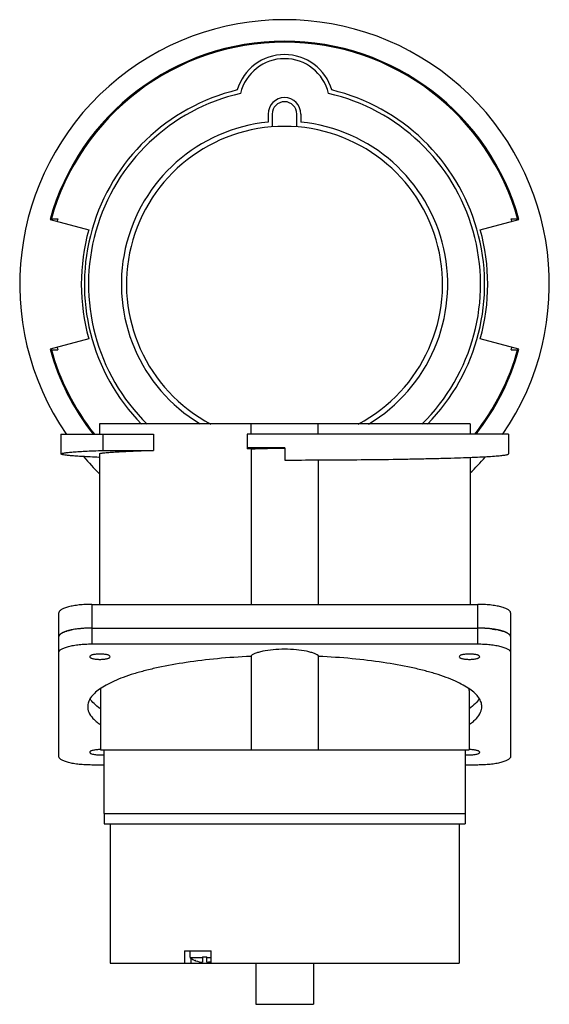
# Model space of a CAD drawing. Header units: millimetres. Extents: x 317 to 446, y -174 to 66.
import ezdxf

# ---------------------------------------------------------------- set-up
doc = ezdxf.new("R2010")
doc.units = ezdxf.units.MM
doc.header["$LTSCALE"] = 30.734
doc.layers.get('0').update_dxf_attribs({"linetype": 'CONTINUOUS'})

msp = doc.modelspace()

# ---------------------------------------------------------------- linework, layer by layer
at = {"color": 7, "linetype": 'Continuous'}
for p, q in [((377.8, 43.18), (377.8, 41.23)), ((378.8, 43.18), (378.8, 40.06)), ((384.8, 40.06), (384.8, 43.18)), ((385.8, 43.18), (385.8, 41.23)), ((324.68, 17.45), (334.1, 14.93)), ((324.75, 17.68), (326.57, 17.68)), ((429.49, 14.93), (438.91, 17.45)), ((437.02, 17.68), (438.84, 17.68)), ((334.1, -11.57), (324.68, -14.09)), ((438.91, -14.09), (429.49, -11.57)), ((324.75, -14.32), (326.57, -14.32)), ((437.02, -14.32), (438.84, -14.32)), ((336.7, -32.32), (336.7, -34.82)), ((427, -32.32), (336.7, -32.32)), ((373.7, -34.82), (373.7, -32.32)), ((389.99, -34.82), (389.99, -32.32)), ((427, -32.32), (427, -34.82)), ((327.35, -34.82), (327.35, -39.67)), ((327.35, -34.82), (349.87, -34.82)), ((337.64, -38.8), (337.64, -34.82)), ((349.87, -34.82), (349.87, -38.8)), ((436.35, -34.82), (372.68, -34.82)), ((372.68, -34.82), (372.68, -38.46)), ((436.35, -34.82), (436.35, -39.67)), ((381.85, -38.18), (381.85, -41.15)), ((327.35, -39.67), (327.35, -39.67)), ((336.7, -39.67), (336.7, -76.33)), ((337.64, -38.8), (349.87, -38.8)), ((373.7, -38.46), (372.68, -38.46)), ((373.7, -38.46), (373.7, -76.33)), ((427, -40.5), (427, -76.33)), ((436.34, -39.67), (436.34, -39.67)), ((389.99, -41.14), (389.99, -76.33)), ((334.85, -76.33), (428.85, -76.33)), ((334.85, -76.33), (334.85, -85.98)), ((428.85, -85.98), (428.85, -76.33)), ((326.85, -113.42), (326.85, -78.4)), ((436.85, -78.4), (436.85, -113.42)), ((334.85, -82.12), (428.85, -82.12)), ((334.85, -85.98), (428.85, -85.98)), ((373.66, -88.92), (373.66, -111.82)), ((390.03, -88.92), (390.03, -111.82)), ((336.95, -97.29), (336.95, -111.82)), ((426.75, -97.29), (426.75, -111.82)), ((336.95, -111.82), (426.75, -111.82)), ((337.85, -127.32), (337.85, -111.82)), ((425.85, -127.32), (425.85, -111.82)), ((337.85, -115.49), (334.85, -115.49)), ((428.85, -115.49), (425.85, -115.49)), ((337.85, -127.32), (425.85, -127.32)), ((337.87, -127.32), (337.87, -129.82)), ((425.82, -127.32), (425.82, -129.82)), ((337.87, -129.82), (425.82, -129.82)), ((339.35, -129.82), (339.35, -163.82)), ((424.35, -129.82), (424.35, -163.82)), ((357.43, -160.82), (363.93, -160.82)), ((357.43, -160.82), (357.43, -163.82)), ((358.85, -162.44), (358.85, -160.82)), ((358.85, -162.44), (361.85, -162.44)), ((359.1, -163.82), (359.1, -162.61)), ((360.19, -163.18), (360.14, -163.18)), ((361.85, -162.22), (362.85, -162.22)), ((361.85, -162.22), (361.85, -163.58)), ((362.85, -163.58), (362.85, -162.22)), ((362.85, -162.44), (363.93, -162.44)), ((363.93, -163.82), (363.93, -160.82)), ((339.35, -163.82), (424.34, -163.82)), ((374.85, -163.82), (374.85, -173.82)), ((388.85, -163.82), (388.85, -173.82)), ((374.85, -173.82), (388.85, -173.82))]:
    msp.add_line(p, q, dxfattribs=at)
for centre, radius, start, end in [((381.8, 1.68), 64.5, 325.455, 214.545), ((381.8, 1.68), 59.25, 15.4395, 164.5605), ((381.8, 1.68), 59, 15.4537, 164.5463), ((381.8, 45.68), 12, 16.3101, 163.6899), ((381.8, 45.68), 11, 13.3228, 166.6772), ((381.8, 1.68), 48.75, 103.6652, 224.3603), ((381.8, 1.68), 47.75, 102.9539, 225.5478), ((381.8, 1.68), 47.75, 314.4522, 77.0461), ((381.8, 1.68), 48.75, 315.6388, 76.3348), ((381.8, 43.18), 4, 0, 180), ((381.8, 43.18), 3, 0, 180), ((381.8, 1.68), 39.75, 95.7754, 238.8122), ((381.8, 1.68), 39.75, 301.0116, 84.2246), ((381.8, 1.68), 38.5, 297.8023, 242.1902), ((381.8, 1.68), 57.5, 163.8436, 164.5485), ((381.8, 1.68), 57.5, 15.4515, 16.1564), ((381.8, 1.68), 49.5, 164.4739, 195.5261), ((381.8, 1.68), 49.5, 344.4739, 15.5261), ((381.8, 1.68), 59.25, 195.4395, 218.0717), ((381.8, 1.68), 59, 195.4537, 218.2638), ((381.8, 1.68), 57.5, 195.4515, 196.1564), ((381.8, 1.68), 59, 321.7361, 344.5463), ((381.8, 1.68), 59.25, 321.9257, 344.5605), ((381.8, 1.68), 57.5, 343.8436, 344.5485), ((381.8, 1.68), 64.5, 220.7359, 225.5998), ((381.8, 1.68), 64.5, 314.5183, 319.2558), ((381.85, 1942.6), 1983.75, 269.99994, 270.23536), ((330.93, -90.13), 7.6, 107.8966, 110.5817), ((333.22, -98.89), 16.66, 100.1066, 101.6588), ((334.4, -106.6), 24.46, 95.1663, 97.1083), ((334.67, -109.5), 27.38, 93.3721, 95.1902), ((334.83, -112.26), 30.14, 89.9775, 93.3747), ((428.85, -112.6), 30.48, 86.6445, 90.0034), ((428.99, -109.9), 27.77, 84.8297, 86.6151), ((429.24, -107.15), 25.02, 82.9133, 84.8197), ((430.39, -99.32), 17.1, 78.361, 79.9087), ((432.66, -90.43), 7.92, 69.5289, 72.0517), ((362.35, -157.82), 5.8, 232.8827, 247.6889), ((362.35, -157.79), 5.81, 248.2755, 265.067), ((362.35, -157.79), 5.81, 274.9337, 285.7789)]:
    msp.add_arc(centre, radius, start, end, dxfattribs=at)
for centre, major_axis, ratio, start_param, end_param in [((381.85, -39.67), (54.5, 0), 0.027239, 1.570796, 1.739827), ((381.85, -97.29), (44.9, 0), 0.267949, 3.111134, 3.141593), ((381.85, -97.29), (44.9, 0), 0.267949, 0, 0.030476)]:
    msp.add_ellipse(centre, major_axis=major_axis, ratio=ratio, start_param=start_param, end_param=end_param, dxfattribs=at)
for points, knots in [([(373.7, -38.46), (373.82, -38.44), (374.14, -38.41), (374.73, -38.38), (375.54, -38.35), (376.55, -38.32), (377.72, -38.3), (379.51, -38.28), (380.89, -38.27), (381.85, -38.27)], [0, 0, 0, 0, 0.043942, 0.117443, 0.21828, 0.343356, 0.48881, 0.650115, 1, 1, 1, 1]), ([(327.35, -39.67), (327.35, -39.64), (327.38, -39.61), (327.44, -39.58), (327.56, -39.54), (327.75, -39.49), (328.19, -39.4), (328.94, -39.31), (330.09, -39.2), (331.55, -39.09), (333.32, -38.99), (335.38, -38.89), (336.86, -38.83), (337.64, -38.8)], [0, 0, 0, 0, 0.006876, 0.01261, 0.020152, 0.040911, 0.069409, 0.149738, 0.260975, 0.402522, 0.57358, 0.773179, 1, 1, 1, 1]), ([(336.6, -40.5), (335.89, -40.47), (334.56, -40.41), (332.71, -40.31), (331.12, -40.21), (329.8, -40.11), (328.77, -40.01), (328.1, -39.92), (327.7, -39.84), (327.53, -39.79), (327.43, -39.75), (327.38, -39.72), (327.35, -39.69), (327.35, -39.67)], [0, 0, 0, 0, 0.227385, 0.427094, 0.598061, 0.739381, 0.850333, 0.930424, 0.958836, 0.979558, 0.987114, 0.992894, 1, 1, 1, 1]), ([(336.7, -39.67), (336.7, -39.64), (336.75, -39.61), (336.82, -39.57), (336.97, -39.53), (337.22, -39.48), (337.59, -39.42), (338.08, -39.36), (338.67, -39.31), (339.36, -39.25), (340.48, -39.17), (342.13, -39.08), (344.4, -38.98), (347.02, -38.88), (348.89, -38.83), (349.87, -38.8)], [0, 0, 0, 0, 0.006119, 0.011715, 0.019218, 0.04012, 0.068972, 0.10576, 0.150433, 0.202897, 0.263035, 0.405774, 0.577294, 0.776029, 1, 1, 1, 1]), ([(390, -41.14), (393.13, -41.12), (399.21, -41.08), (406.66, -41), (412.27, -40.9), (416.15, -40.82), (419.75, -40.74), (423.06, -40.64), (426.04, -40.54), (428.67, -40.43), (430.94, -40.32), (432.81, -40.2), (434.13, -40.09), (434.97, -40), (435.45, -39.94), (435.83, -39.88), (436.07, -39.82), (436.22, -39.77), (436.29, -39.74), (436.34, -39.7), (436.34, -39.67)], [0, 0, 0, 0, 0.202274, 0.392671, 0.481523, 0.565201, 0.643047, 0.71445, 0.778847, 0.835735, 0.88467, 0.925269, 0.957229, 0.969892, 0.980318, 0.988493, 0.994422, 0.996561, 0.998168, 1, 1, 1, 1]), ([(334.85, -76.33), (334.33, -76.33), (333.3, -76.35), (331.82, -76.47), (330.45, -76.65), (329.41, -76.87), (328.68, -77.07), (328.21, -77.23), (327.8, -77.41), (327.47, -77.59), (327.2, -77.78), (327, -77.97), (326.88, -78.18), (326.85, -78.33), (326.85, -78.4)], [0, 0, 0, 0, 0.181376, 0.356302, 0.518508, 0.662501, 0.726207, 0.783752, 0.834833, 0.879287, 0.917211, 0.94909, 0.976017, 1, 1, 1, 1]), ([(436.85, -78.4), (436.85, -78.33), (436.82, -78.18), (436.69, -77.97), (436.49, -77.78), (436.22, -77.59), (435.89, -77.41), (435.48, -77.23), (435.01, -77.07), (434.28, -76.87), (433.24, -76.65), (431.87, -76.47), (430.39, -76.35), (429.37, -76.33), (428.85, -76.33)], [0, 0, 0, 0, 0.023983, 0.05091, 0.082789, 0.120713, 0.165167, 0.216248, 0.273793, 0.337499, 0.481492, 0.643698, 0.818624, 1, 1, 1, 1]), ([(334.85, -82.12), (334.33, -82.12), (333.3, -82.15), (331.82, -82.26), (330.45, -82.45), (329.25, -82.69), (328.26, -83), (327.59, -83.3), (327.2, -83.57), (327, -83.77), (326.88, -83.98), (326.85, -84.12), (326.85, -84.19)], [0, 0, 0, 0, 0.181402, 0.356355, 0.518587, 0.662603, 0.783824, 0.87927, 0.917199, 0.949082, 0.976013, 1, 1, 1, 1]), ([(326.85, -84.19), (326.85, -84.11), (326.89, -83.94), (326.99, -83.8), (327.05, -83.73)], [0, 0, 0, 0, 0.463747, 1, 1, 1, 1]), ([(327.05, -83.73), (327.06, -83.71), (327.14, -83.63), (327.23, -83.56), (327.3, -83.51)], [0, 0, 0, 0, 0.231641, 1, 1, 1, 1]), ([(327.3, -83.51), (327.32, -83.49), (327.43, -83.41), (327.55, -83.34), (327.64, -83.29)], [0, 0, 0, 0, 0.233173, 1, 1, 1, 1]), ([(327.64, -83.29), (327.69, -83.27), (327.89, -83.17), (328.09, -83.08), (328.26, -83.02)], [0, 0, 0, 0, 0.230775, 1, 1, 1, 1]), ([(328.59, -82.9), (328.69, -82.87), (329.1, -82.74), (329.53, -82.64), (329.86, -82.57)], [0, 0, 0, 0, 0.231414, 1, 1, 1, 1]), ([(436.85, -84.19), (436.85, -84.12), (436.82, -83.98), (436.69, -83.77), (436.49, -83.57), (436.1, -83.3), (435.43, -83), (434.44, -82.69), (433.24, -82.45), (431.87, -82.26), (430.39, -82.15), (429.37, -82.12), (428.85, -82.12)], [0, 0, 0, 0, 0.023987, 0.050918, 0.082801, 0.12073, 0.216176, 0.337397, 0.481413, 0.643645, 0.818598, 1, 1, 1, 1]), ([(432.32, -82.33), (432.41, -82.34), (432.77, -82.38), (433.12, -82.44), (433.38, -82.49)], [0, 0, 0, 0, 0.257439, 1, 1, 1, 1]), ([(433.84, -82.57), (433.95, -82.6), (434.37, -82.69), (434.8, -82.8), (435.1, -82.9)], [0, 0, 0, 0, 0.268083, 1, 1, 1, 1]), ([(435.43, -83.01), (435.49, -83.04), (435.7, -83.12), (435.9, -83.21), (436.05, -83.29)], [0, 0, 0, 0, 0.269416, 1, 1, 1, 1]), ([(436.05, -83.29), (436.08, -83.31), (436.2, -83.37), (436.31, -83.45), (436.39, -83.5)], [0, 0, 0, 0, 0.267056, 1, 1, 1, 1]), ([(436.39, -83.5), (436.42, -83.52), (436.51, -83.59), (436.59, -83.67), (436.64, -83.73)], [0, 0, 0, 0, 0.269255, 1, 1, 1, 1]), ([(436.64, -83.73), (436.7, -83.8), (436.8, -83.94), (436.85, -84.11), (436.85, -84.19)], [0, 0, 0, 0, 0.536254, 1, 1, 1, 1]), ([(326.85, -88.06), (326.85, -87.99), (326.88, -87.84), (327, -87.63), (327.2, -87.44), (327.59, -87.16), (328.26, -86.86), (329.25, -86.56), (330.45, -86.31), (331.82, -86.12), (333.3, -86.01), (334.33, -85.98), (334.85, -85.98)], [0, 0, 0, 0, 0.023987, 0.050918, 0.082801, 0.12073, 0.216176, 0.337397, 0.481413, 0.643645, 0.818598, 1, 1, 1, 1]), ([(428.85, -85.98), (429.37, -85.98), (430.39, -86.01), (431.87, -86.12), (433.24, -86.31), (434.44, -86.56), (435.43, -86.86), (436.1, -87.16), (436.49, -87.44), (436.69, -87.63), (436.82, -87.84), (436.85, -87.99), (436.85, -88.06)], [0, 0, 0, 0, 0.181402, 0.356355, 0.518587, 0.662603, 0.783824, 0.87927, 0.917199, 0.949082, 0.976013, 1, 1, 1, 1]), ([(339.35, -89.09), (339.35, -88.99), (339.21, -88.87), (339.05, -88.78), (338.87, -88.7), (338.59, -88.62), (338.22, -88.54), (337.63, -88.47), (336.85, -88.43), (336.06, -88.47), (335.47, -88.54), (335.1, -88.62), (334.82, -88.7), (334.64, -88.78), (334.48, -88.87), (334.35, -88.99), (334.35, -89.09)], [0, 0, 0, 0, 0.058341, 0.080675, 0.10633, 0.167223, 0.23956, 0.321053, 0.499987, 0.678922, 0.760419, 0.832762, 0.893662, 0.91932, 0.941655, 1, 1, 1, 1]), ([(390.16, -89.02), (390.04, -88.88), (389.7, -88.61), (389.04, -88.29), (388.18, -88), (386.72, -87.64), (384.58, -87.35), (381.85, -87.24), (379.11, -87.35), (376.97, -87.64), (375.51, -88), (374.65, -88.29), (373.99, -88.61), (373.65, -88.88), (373.53, -89.02)], [0, 0, 0, 0, 0.031938, 0.074143, 0.126716, 0.188828, 0.335688, 0.5, 0.664313, 0.811172, 0.873284, 0.925857, 0.968062, 1, 1, 1, 1]), ([(429.35, -89.09), (429.35, -88.99), (429.21, -88.87), (429.05, -88.78), (428.87, -88.7), (428.59, -88.62), (428.22, -88.54), (427.63, -88.47), (426.85, -88.43), (426.06, -88.47), (425.47, -88.54), (425.1, -88.62), (424.82, -88.7), (424.64, -88.78), (424.48, -88.87), (424.35, -88.99), (424.35, -89.09)], [0, 0, 0, 0, 0.058341, 0.080675, 0.10633, 0.167223, 0.23956, 0.321053, 0.499987, 0.678922, 0.760419, 0.832762, 0.893662, 0.91932, 0.941655, 1, 1, 1, 1]), ([(373.53, -89.02), (370.83, -89.14), (365.59, -89.5), (358.07, -90.39), (352.23, -91.43), (347.98, -92.43), (345.16, -93.22), (342.61, -94.07), (340.35, -94.98), (338.41, -95.93), (336.79, -96.92), (335.51, -97.95), (334.57, -99.02), (333.98, -100.12), (333.85, -100.89), (333.85, -101.25)], [0, 0, 0, 0, 0.187041, 0.363386, 0.524215, 0.597478, 0.665357, 0.727475, 0.78355, 0.83341, 0.877039, 0.914654, 0.946819, 0.974655, 1, 1, 1, 1]), ([(334.35, -89.09), (334.35, -89.19), (334.48, -89.31), (334.64, -89.4), (334.82, -89.48), (335.1, -89.56), (335.47, -89.64), (336.06, -89.72), (336.85, -89.75), (337.63, -89.72), (338.22, -89.64), (338.59, -89.56), (338.87, -89.48), (339.05, -89.4), (339.21, -89.31), (339.35, -89.19), (339.35, -89.09)], [0, 0, 0, 0, 0.058341, 0.080675, 0.10633, 0.167223, 0.23956, 0.321053, 0.499987, 0.678922, 0.760419, 0.832762, 0.893662, 0.91932, 0.941655, 1, 1, 1, 1]), ([(429.85, -101.25), (429.85, -100.89), (429.71, -100.12), (429.12, -99.02), (428.18, -97.95), (426.9, -96.92), (425.28, -95.93), (423.34, -94.98), (421.09, -94.07), (418.54, -93.22), (415.71, -92.43), (411.46, -91.43), (405.62, -90.39), (398.1, -89.5), (392.86, -89.14), (390.16, -89.02)], [0, 0, 0, 0, 0.025345, 0.053181, 0.085346, 0.122961, 0.16659, 0.21645, 0.272525, 0.334643, 0.402522, 0.475785, 0.636614, 0.812959, 1, 1, 1, 1]), ([(424.35, -89.09), (424.35, -89.19), (424.48, -89.31), (424.64, -89.4), (424.82, -89.48), (425.1, -89.56), (425.47, -89.64), (426.06, -89.72), (426.85, -89.75), (427.63, -89.72), (428.22, -89.64), (428.59, -89.56), (428.87, -89.48), (429.05, -89.4), (429.21, -89.31), (429.35, -89.19), (429.35, -89.09)], [0, 0, 0, 0, 0.058341, 0.080675, 0.10633, 0.167223, 0.23956, 0.321053, 0.499987, 0.678922, 0.760419, 0.832762, 0.893662, 0.91932, 0.941655, 1, 1, 1, 1]), ([(336.84, -101.71), (336.33, -101.35), (335.44, -100.64), (334.7, -99.77), (334.43, -99.33)], [0, 0, 0, 0, 0.544318, 1, 1, 1, 1]), ([(429.26, -99.32), (428.99, -99.76), (428.25, -100.65), (427.35, -101.36), (426.84, -101.72)], [0, 0, 0, 0, 0.455344, 1, 1, 1, 1]), ([(333.85, -101.25), (333.85, -101.48), (333.9, -101.95), (334.04, -102.4), (334.14, -102.62)], [0, 0, 0, 0, 0.489817, 1, 1, 1, 1]), ([(334.14, -102.62), (334.37, -103.17), (334.94, -103.97), (335.92, -104.89), (336.51, -105.34), (336.83, -105.57)], [0, 0, 0, 0, 0.445793, 0.70786, 1, 1, 1, 1]), ([(426.86, -105.57), (427.18, -105.34), (427.78, -104.89), (428.75, -103.97), (429.32, -103.17), (429.55, -102.62)], [0, 0, 0, 0, 0.292142, 0.554208, 1, 1, 1, 1]), ([(429.55, -102.62), (429.65, -102.4), (429.79, -101.95), (429.85, -101.48), (429.85, -101.25)], [0, 0, 0, 0, 0.510178, 1, 1, 1, 1]), ([(336.95, -111.74), (336.62, -111.73), (336.14, -111.75), (335.53, -111.83), (335.13, -111.91), (334.85, -111.99), (334.66, -112.07), (334.49, -112.16), (334.35, -112.28), (334.35, -112.38)], [0, 0, 0, 0, 0.355808, 0.519079, 0.664467, 0.787063, 0.838723, 0.883647, 1, 1, 1, 1]), ([(334.35, -112.38), (334.35, -112.41), (334.36, -112.47), (334.42, -112.55), (334.52, -112.63), (334.71, -112.73), (335.04, -112.84), (335.5, -112.94), (336.05, -113), (336.64, -113.04), (337.25, -113.03), (337.65, -113), (337.85, -112.98)], [0, 0, 0, 0, 0.022255, 0.048641, 0.08154, 0.121921, 0.225355, 0.356088, 0.507647, 0.67172, 0.839012, 1, 1, 1, 1]), ([(425.84, -112.98), (426.04, -113), (426.44, -113.03), (427.05, -113.04), (427.64, -113), (428.19, -112.94), (428.65, -112.84), (428.98, -112.73), (429.17, -112.63), (429.27, -112.55), (429.33, -112.47), (429.35, -112.41), (429.35, -112.38)], [0, 0, 0, 0, 0.160957, 0.328234, 0.492302, 0.643869, 0.774619, 0.87807, 0.918458, 0.95136, 0.977746, 1, 1, 1, 1]), ([(429.35, -112.38), (429.35, -112.28), (429.2, -112.16), (429.03, -112.07), (428.84, -111.99), (428.56, -111.91), (428.17, -111.83), (427.56, -111.75), (427.07, -111.73), (426.74, -111.74)], [0, 0, 0, 0, 0.116352, 0.161273, 0.212931, 0.335518, 0.480902, 0.644175, 1, 1, 1, 1]), ([(334.85, -115.49), (334.33, -115.49), (333.3, -115.46), (331.82, -115.35), (330.45, -115.16), (329.25, -114.92), (328.26, -114.62), (327.59, -114.31), (327.2, -114.04), (327, -113.84), (326.88, -113.64), (326.85, -113.49), (326.85, -113.42)], [0, 0, 0, 0, 0.181402, 0.356355, 0.518587, 0.662603, 0.783824, 0.87927, 0.917199, 0.949082, 0.976013, 1, 1, 1, 1]), ([(436.85, -113.42), (436.85, -113.49), (436.82, -113.64), (436.69, -113.84), (436.49, -114.04), (436.1, -114.31), (435.43, -114.62), (434.44, -114.92), (433.24, -115.16), (431.87, -115.35), (430.39, -115.46), (429.37, -115.49), (428.85, -115.49)], [0, 0, 0, 0, 0.023987, 0.050918, 0.082801, 0.12073, 0.216176, 0.337397, 0.481413, 0.643645, 0.818598, 1, 1, 1, 1])]:
    msp.add_open_spline(points, degree=3, knots=knots, dxfattribs=at)

doc.saveas('drawing.dxf')
